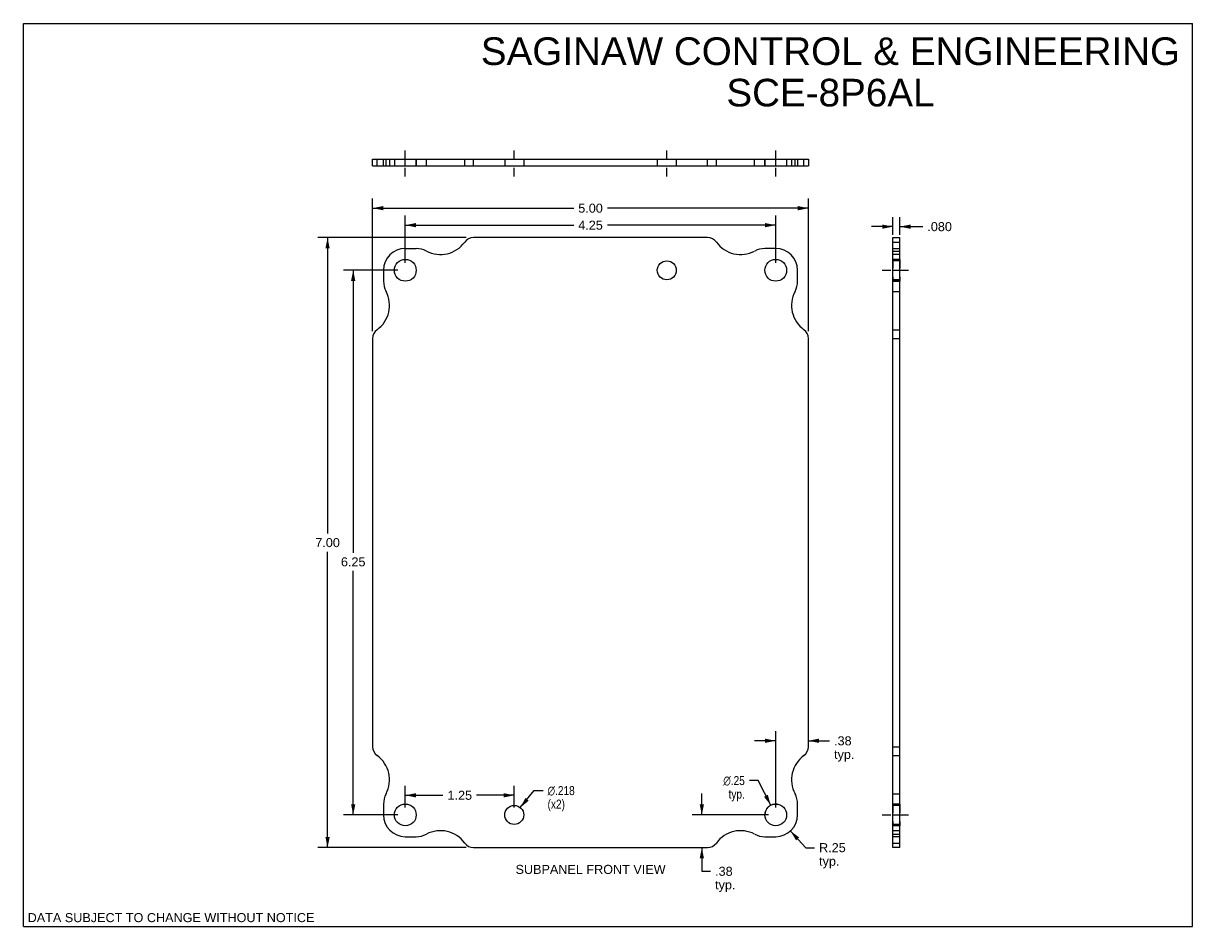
# Model space of a CAD drawing. Header units: inches. Extents: x 0 to 13.4, y 0 to 10.4.
import ezdxf

# ---------------------------------------------------------------- set-up
doc = ezdxf.new("R2010")
doc.units = ezdxf.units.IN
doc.header["$LTSCALE"] = 0.737805
doc.header["$MEASUREMENT"] = 0
doc.linetypes.add('DASHED', pattern=[0.2, 0.1, -0.1])
doc.linetypes.add('HIDDEN', pattern=[0.2, 0.1, -0.1])
doc.layers.get('0').update_dxf_attribs({"linetype": 'CONTINUOUS'})
for name, color, linetype in [('02___PRT_ALL_AXES', 7, 'CONTINUOUS'), ('DEFAULT_2', 8, 'HIDDEN'), ('DIMENSIONS', 7, 'CONTINUOUS')]:
    doc.layers.add(name, color=color, linetype=linetype)
doc.styles.get("Standard").update_dxf_attribs({"font": 'arial.ttf'})
doc.styles.add('TEXTSTYLE_1', font='gdt', dxfattribs={"width": 0.8})
doc.dimstyles.new('DIMSTYLE_1', dxfattribs={"dimtxt": 0.103659, "dimasz": 0.121951, "dimexe": 0.09, "dimexo": 0.07, "dimgap": 0.0425, "dimtad": 0, "dimtih": 1, "dimtoh": 1, "dimzin": 4, "dimdsep": 46, "dimtxsty": 'Standard', "dimblk": '_FILLED', "dimblk1": '_FILLED', "dimblk2": '_FILLED', "dimcen": 0.09, "dimazin": 1, "dimtfac": 1, "dimtofl": 0, "dimtmove": 0, "dimatfit": 3, "dimldrblk": '_FILLED', "dimfxl": 0, "dimtolj": 1, "dimtzin": 4, "dimarcsym": 0})
doc.dimstyles.new('DIMSTYLE_2', dxfattribs={"dimtxt": 0.103659, "dimasz": 0.121951, "dimexe": 0.09, "dimexo": 0.07, "dimgap": 0.09, "dimtad": 0, "dimtih": 1, "dimtoh": 1, "dimdec": 3, "dimzin": 4, "dimdsep": 46, "dimtxsty": 'Standard', "dimblk": '_FILLED', "dimblk1": '_FILLED', "dimblk2": '_FILLED', "dimcen": 0.09, "dimadec": 3, "dimazin": 1, "dimtfac": 1, "dimtofl": 0, "dimtmove": 0, "dimatfit": 1, "dimldrblk": '_FILLED', "dimfxl": 0, "dimtolj": 1, "dimtzin": 4, "dimarcsym": 0})
doc.dimstyles.new('DIMSTYLE_3', dxfattribs={"dimtxt": 0.103659, "dimasz": 0.121951, "dimexe": 0.09, "dimexo": 0.07, "dimgap": 0.09, "dimtad": 0, "dimtih": 1, "dimtoh": 1, "dimzin": 4, "dimdsep": 46, "dimtxsty": 'Standard', "dimblk": '_FILLED', "dimblk1": '_FILLED', "dimblk2": '_FILLED', "dimcen": 0.09, "dimazin": 1, "dimtfac": 1, "dimtofl": 0, "dimtmove": 0, "dimatfit": 1, "dimldrblk": '_FILLED', "dimfxl": 0, "dimtolj": 1, "dimtzin": 4, "dimarcsym": 0})
doc.dimstyles.new('DIMSTYLE_4', dxfattribs={"dimtxt": 0.103659, "dimasz": 0.121951, "dimexe": 0.09, "dimexo": 0.07, "dimgap": 0.09, "dimtad": 0, "dimtih": 1, "dimtoh": 1, "dimzin": 4, "dimdsep": 46, "dimtxsty": 'Standard', "dimblk": '_FILLED', "dimblk1": '_FILLED', "dimblk2": '_FILLED', "dimcen": 0.09, "dimazin": 1, "dimtfac": 1, "dimtofl": 0, "dimtmove": 0, "dimatfit": 3, "dimldrblk": '_FILLED', "dimfxl": 0, "dimtolj": 1, "dimtzin": 4, "dimarcsym": 0})
doc.dimstyles.new('DIMSTYLE_5', dxfattribs={"dimtxt": 0.103659, "dimasz": 0.121951, "dimexe": 0.09, "dimexo": 0.07, "dimgap": 0.0425, "dimtad": 0, "dimtih": 1, "dimtoh": 1, "dimdec": 3, "dimzin": 4, "dimdsep": 46, "dimtxsty": 'Standard', "dimblk": '_FILLED', "dimblk1": '_FILLED', "dimblk2": '_FILLED', "dimcen": 0.09, "dimadec": 3, "dimazin": 1, "dimtfac": 1, "dimtofl": 0, "dimtmove": 0, "dimatfit": 3, "dimldrblk": '_FILLED', "dimfxl": 0, "dimtolj": 1, "dimtzin": 4, "dimarcsym": 0})

# ---------------------------------------------------------------- blocks, each defined once
blk = doc.blocks.new('_FILLED')
at = {"color": 0, "linetype": 'ByBlock'}
blk.add_solid([(0, 0), (-1, 0.2), (-1, -0.2)], dxfattribs=at)
blk = doc.blocks.new('*D1')
at = {"layer": 'DIMENSIONS', "color": 2, "linetype": 'Continuous'}
for p, q in [((4.007, 6.834), (4.007, 8.355)), ((9.007, 6.834), (9.007, 8.355)), ((4.007, 8.245), (6.314, 8.245)), ((9.007, 8.245), (6.7, 8.245))]:
    blk.add_line(p, q, dxfattribs=at)
at = {"layer": 'DIMENSIONS', "color": 2, "linetype": 'Continuous', "xscale": 0.1219512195, "yscale": 0.1219512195, "zscale": 0.1219512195, "rotation": 180}
blk.add_blockref('_FILLED', (4.007, 8.245), dxfattribs=at)
at = {"layer": 'DIMENSIONS', "color": 2, "linetype": 'Continuous', "xscale": 0.1219512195, "yscale": 0.1219512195, "zscale": 0.1219512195}
blk.add_blockref('_FILLED', (9.007, 8.245), dxfattribs=at)
at = {"layer": 'DIMENSIONS', "color": 2, "linetype": 'Continuous', "insert": (6.507, 8.297), "char_height": 0.1037, "width": 0.28169, "attachment_point": 2, "line_spacing_factor": 0.9}
blk.add_mtext('5.00', dxfattribs=at)
blk = doc.blocks.new('*D2')
at = {"layer": 'DIMENSIONS', "color": 2, "linetype": 'Continuous'}
for p, q in [((4.382, 7.617), (4.382, 8.16)), ((4.382, 8.05), (6.314, 8.05)), ((8.632, 8.05), (6.7, 8.05)), ((8.632, 7.617), (8.632, 8.16))]:
    blk.add_line(p, q, dxfattribs=at)
at = {"layer": 'DIMENSIONS', "color": 2, "linetype": 'Continuous', "xscale": 0.1219512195, "yscale": 0.1219512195, "zscale": 0.1219512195, "rotation": 180}
blk.add_blockref('_FILLED', (4.382, 8.05), dxfattribs=at)
at = {"layer": 'DIMENSIONS', "color": 2, "linetype": 'Continuous', "xscale": 0.1219512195, "yscale": 0.1219512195, "zscale": 0.1219512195}
blk.add_blockref('_FILLED', (8.632, 8.05), dxfattribs=at)
at = {"layer": 'DIMENSIONS', "color": 2, "linetype": 'Continuous', "insert": (6.507, 8.102), "char_height": 0.1037, "width": 0.28169, "attachment_point": 2, "line_spacing_factor": 0.9}
blk.add_mtext('4.25', dxfattribs=at)
blk = doc.blocks.new('*D3')
at = {"layer": 'DIMENSIONS', "color": 2, "linetype": 'Continuous'}
for p, q in [((5.079, 7.907), (3.38, 7.907)), ((3.49, 7.907), (3.49, 4.511)), ((3.49, 0.907), (3.49, 4.303)), ((5.079, 0.907), (3.38, 0.907))]:
    blk.add_line(p, q, dxfattribs=at)
at = {"layer": 'DIMENSIONS', "color": 2, "linetype": 'Continuous', "xscale": 0.1219512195, "yscale": 0.1219512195, "zscale": 0.1219512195}
for p, rotation in [((3.49, 7.907), 90), ((3.49, 0.907), 270)]:
    blk.add_blockref('_FILLED', p, dxfattribs=dict(at, rotation=rotation))
at = {"layer": 'DIMENSIONS', "color": 2, "linetype": 'Continuous', "insert": (3.49, 4.459), "char_height": 0.1037, "width": 0.28169, "attachment_point": 2, "line_spacing_factor": 0.9}
blk.add_mtext('7.00', dxfattribs=at)
blk = doc.blocks.new('*D4')
at = {"layer": 'DIMENSIONS', "color": 2, "linetype": 'Continuous'}
for p, q in [((4.297, 7.532), (3.674, 7.532)), ((3.784, 7.532), (3.784, 4.29)), ((3.784, 1.282), (3.784, 4.082)), ((4.297, 1.282), (3.674, 1.282))]:
    blk.add_line(p, q, dxfattribs=at)
at = {"layer": 'DIMENSIONS', "color": 2, "linetype": 'Continuous', "xscale": 0.1219512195, "yscale": 0.1219512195, "zscale": 0.1219512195}
for p, rotation in [((3.784, 7.532), 90), ((3.784, 1.282), 270)]:
    blk.add_blockref('_FILLED', p, dxfattribs=dict(at, rotation=rotation))
at = {"layer": 'DIMENSIONS', "color": 2, "linetype": 'Continuous', "insert": (3.784, 4.238), "char_height": 0.1037, "width": 0.28169, "attachment_point": 2, "line_spacing_factor": 0.9}
blk.add_mtext('6.25', dxfattribs=at)
blk = doc.blocks.new('*D5')
at = {"layer": 'DIMENSIONS', "color": 2, "linetype": 'Continuous'}
for p, q in [((7.784, 1.282), (7.784, 1.526)), ((8.547, 1.282), (7.674, 1.282)), ((7.784, 0.907), (7.784, 0.635)), ((7.784, 0.635), (7.884, 0.635))]:
    blk.add_line(p, q, dxfattribs=at)
at = {"layer": 'DIMENSIONS', "color": 2, "linetype": 'Continuous', "xscale": 0.1219512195, "yscale": 0.1219512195, "zscale": 0.1219512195}
for p, rotation in [((7.784, 1.282), 270), ((7.784, 0.907), 90)]:
    blk.add_blockref('_FILLED', p, dxfattribs=dict(at, rotation=rotation))
at = {"layer": 'DIMENSIONS', "color": 2, "linetype": 'Continuous', "insert": (7.936, 0.687), "char_height": 0.1037, "width": 0.23314, "attachment_point": 1, "line_spacing_factor": 0.9}
blk.add_mtext('.38\\Ptyp.', dxfattribs=at)
blk = doc.blocks.new('*D6')
at = {"layer": 'DIMENSIONS', "color": 2, "linetype": 'Continuous'}
for p, q in [((8.632, 1.367), (8.632, 2.242)), ((8.632, 2.133), (8.388, 2.133)), ((9.007, 2.133), (9.249, 2.133))]:
    blk.add_line(p, q, dxfattribs=at)
at = {"layer": 'DIMENSIONS', "color": 2, "linetype": 'Continuous', "xscale": 0.1219512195, "yscale": 0.1219512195, "zscale": 0.1219512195}
blk.add_blockref('_FILLED', (8.632, 2.133), dxfattribs=at)
at = {"layer": 'DIMENSIONS', "color": 2, "linetype": 'Continuous', "xscale": 0.1219512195, "yscale": 0.1219512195, "zscale": 0.1219512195, "rotation": 180}
blk.add_blockref('_FILLED', (9.007, 2.133), dxfattribs=at)
at = {"layer": 'DIMENSIONS', "color": 2, "linetype": 'Continuous', "insert": (9.301, 2.184), "char_height": 0.1037, "width": 0.23314, "attachment_point": 1, "line_spacing_factor": 0.9}
blk.add_mtext('.38\\Ptyp.', dxfattribs=at)
blk = doc.blocks.new('*D7')
at = {"layer": 'DIMENSIONS', "color": 2, "linetype": 'Continuous'}
for p, q in [((5.701, 1.366), (5.862, 1.562)), ((5.862, 1.562), (5.962, 1.562))]:
    blk.add_line(p, q, dxfattribs=at)
at = {"layer": 'DIMENSIONS', "color": 2, "linetype": 'Continuous', "xscale": 0.1219512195, "yscale": 0.1219512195, "zscale": 0.1219512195, "rotation": 230.5887416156}
blk.add_blockref('_FILLED', (5.701, 1.366), dxfattribs=at)
at = {"layer": 'DIMENSIONS', "color": 2, "linetype": 'Continuous', "insert": (6.014, 1.613), "char_height": 0.10366, "width": 0.4199, "attachment_point": 1, "line_spacing_factor": 0.9, "style": 'TEXTSTYLE_1'}
blk.add_mtext('{\\fgdt;n}\\fArial;.218\\P(x2)', dxfattribs=at)
blk = doc.blocks.new('*D8')
at = {"layer": 'DIMENSIONS', "color": 2, "linetype": 'Continuous'}
for p, q in [((8.43, 1.676), (8.329, 1.676)), ((8.575, 1.393), (8.43, 1.676))]:
    blk.add_line(p, q, dxfattribs=at)
at = {"layer": 'DIMENSIONS', "color": 2, "linetype": 'Continuous', "xscale": 0.1219512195, "yscale": 0.1219512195, "zscale": 0.1219512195, "rotation": 297.1694935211}
blk.add_blockref('_FILLED', (8.575, 1.393), dxfattribs=at)
at = {"layer": 'DIMENSIONS', "color": 2, "linetype": 'Continuous', "insert": (8.277, 1.728), "char_height": 0.10366, "width": 0.33936, "attachment_point": 3, "line_spacing_factor": 0.9, "style": 'TEXTSTYLE_1'}
blk.add_mtext('{\\fgdt;n}\\fArial;.25\\Ptyp.', dxfattribs=at)
blk = doc.blocks.new('*D9')
at = {"layer": 'DIMENSIONS', "color": 2, "linetype": 'Continuous'}
for p, q in [((8.801, 1.097), (8.976, 0.906)), ((8.976, 0.906), (9.077, 0.906))]:
    blk.add_line(p, q, dxfattribs=at)
at = {"layer": 'DIMENSIONS', "color": 2, "linetype": 'Continuous', "xscale": 0.1219512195, "yscale": 0.1219512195, "zscale": 0.1219512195, "rotation": 132.4691411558}
blk.add_blockref('_FILLED', (8.801, 1.097), dxfattribs=at)
at = {"layer": 'DIMENSIONS', "color": 2, "linetype": 'Continuous', "insert": (9.129, 0.958), "char_height": 0.1037, "width": 0.30558, "attachment_point": 1, "line_spacing_factor": 0.9}
blk.add_mtext('R.25\\Ptyp.', dxfattribs=at)
blk = doc.blocks.new('*D10')
at = {"layer": 'DIMENSIONS', "color": 2, "linetype": 'Continuous'}
for p, q in [((9.976, 7.941), (9.976, 8.143)), ((10.056, 7.941), (10.056, 8.143)), ((9.976, 8.033), (9.732, 8.033)), ((10.056, 8.033), (10.319, 8.033))]:
    blk.add_line(p, q, dxfattribs=at)
at = {"layer": 'DIMENSIONS', "color": 2, "linetype": 'Continuous', "xscale": 0.1219512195, "yscale": 0.1219512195, "zscale": 0.1219512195}
blk.add_blockref('_FILLED', (9.976, 8.033), dxfattribs=at)
at = {"layer": 'DIMENSIONS', "color": 2, "linetype": 'Continuous', "xscale": 0.1219512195, "yscale": 0.1219512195, "zscale": 0.1219512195, "rotation": 180}
blk.add_blockref('_FILLED', (10.056, 8.033), dxfattribs=at)
at = {"layer": 'DIMENSIONS', "color": 2, "linetype": 'Continuous', "insert": (10.371, 8.085), "char_height": 0.1037, "width": 0.28169, "attachment_point": 1, "line_spacing_factor": 0.9}
blk.add_mtext('.080', dxfattribs=at)
blk = doc.blocks.new('*D11')
at = {"layer": 'DIMENSIONS', "color": 2, "linetype": 'Continuous'}
for p, q in [((4.382, 1.367), (4.382, 1.617)), ((5.632, 1.367), (5.632, 1.617)), ((4.382, 1.507), (4.814, 1.507)), ((5.632, 1.507), (5.2, 1.507))]:
    blk.add_line(p, q, dxfattribs=at)
at = {"layer": 'DIMENSIONS', "color": 2, "linetype": 'Continuous', "xscale": 0.1219512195, "yscale": 0.1219512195, "zscale": 0.1219512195, "rotation": 180}
blk.add_blockref('_FILLED', (4.382, 1.507), dxfattribs=at)
at = {"layer": 'DIMENSIONS', "color": 2, "linetype": 'Continuous', "xscale": 0.1219512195, "yscale": 0.1219512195, "zscale": 0.1219512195}
blk.add_blockref('_FILLED', (5.632, 1.507), dxfattribs=at)
at = {"layer": 'DIMENSIONS', "color": 2, "linetype": 'Continuous', "insert": (5.007, 1.559), "char_height": 0.1037, "width": 0.28169, "attachment_point": 2, "line_spacing_factor": 0.9}
blk.add_mtext('1.25', dxfattribs=at)

msp = doc.modelspace()

# ---------------------------------------------------------------- linework, layer by layer
at = {"color": 7, "linetype": 'Continuous'}
for p, q in [((0, 0), (0, 10.3659)), ((0, 10.3659), (13.4146, 10.3659)), ((13.4146, 0), (13.4146, 10.3659)), ((4.007, 8.7292), (4.007, 8.8092)), ((4.007, 8.8092), (9.007, 8.8092)), ((4.0587, 8.7292), (4.0587, 8.8092)), ((4.132, 8.7292), (4.132, 8.8092)), ((4.382, 8.7292), (4.382, 8.8092)), ((4.507, 8.7292), (4.507, 8.8092)), ((4.6239, 8.7292), (4.6239, 8.8092)), ((5.0635, 8.7292), (5.0635, 8.8092)), ((5.1648, 8.7292), (5.1648, 8.8092)), ((7.8492, 8.7292), (7.8492, 8.8092)), ((7.9505, 8.7292), (7.9505, 8.8092)), ((8.39, 8.7292), (8.39, 8.8092)), ((8.507, 8.7292), (8.507, 8.8092)), ((8.632, 8.7292), (8.632, 8.8092)), ((8.882, 8.8092), (8.882, 8.7292)), ((8.9553, 8.7292), (8.9553, 8.8092)), ((9.007, 8.8092), (9.007, 8.7292)), ((9.976, 7.9069), (10.056, 7.9069)), ((9.976, 7.8552), (10.056, 7.8552)), ((9.976, 7.7819), (10.056, 7.7819)), ((10.056, 0.9069), (10.056, 7.9069)), ((9.976, 7.5319), (10.056, 7.5319)), ((9.976, 7.4069), (10.056, 7.4069)), ((9.976, 7.29), (10.056, 7.29)), ((9.976, 6.8504), (10.056, 6.8504)), ((9.976, 6.7491), (10.056, 6.7491)), ((9.976, 2.0647), (10.056, 2.0647)), ((9.976, 1.9634), (10.056, 1.9634)), ((9.976, 1.5239), (10.056, 1.5239)), ((9.976, 1.4069), (10.056, 1.4069)), ((9.976, 1.2819), (10.056, 1.2819)), ((10.056, 1.0319), (9.976, 1.0319)), ((9.976, 0.9586), (10.056, 0.9586)), ((10.056, 0.9069), (9.976, 0.9069)), ((0, 0), (13.4146, 0))]:
    msp.add_line(p, q, dxfattribs=at)
at = {"color": 3, "linetype": 'Continuous'}
for p, q in [((4.007, 8.7292), (9.007, 8.7292)), ((4.382, 7.7819), (4.507, 7.7819)), ((7.8492, 7.9069), (5.1648, 7.9069)), ((8.632, 7.7819), (8.507, 7.7819)), ((9.976, 0.9069), (9.976, 7.9069)), ((4.132, 7.5319), (4.132, 7.4069)), ((8.882, 7.4069), (8.882, 7.5319)), ((4.007, 6.7491), (4.007, 2.0647)), ((9.007, 2.0647), (9.007, 6.7491)), ((4.132, 1.4069), (4.132, 1.2819)), ((8.882, 1.2819), (8.882, 1.4069)), ((4.382, 1.0319), (4.507, 1.0319)), ((8.507, 1.0319), (8.632, 1.0319)), ((5.1648, 0.9069), (7.8492, 0.9069))]:
    msp.add_line(p, q, dxfattribs=at)
for centre, radius, start, end in [((4.382, 7.5319), 0.25, 90, 180), ((4.507, 7.5319), 0.25, 62.10891, 90), ((4.7848, 8.0569), 0.344, 242.10891, 324.1013), ((5.1648, 7.7819), 0.125, 90, 144.1013), ((7.8492, 7.7819), 0.125, 35.8987, 90), ((8.2291, 8.0569), 0.344, 215.8987, 297.89109), ((8.507, 7.5319), 0.25, 90, 117.89109), ((8.632, 7.5319), 0.25, 0, 90), ((4.382, 7.4069), 0.25, 180, 207.89109), ((8.632, 7.4069), 0.25, 332.10891, 360), ((3.857, 7.129), 0.344, 305.8987, 27.89109), ((9.157, 7.129), 0.344, 152.10891, 234.1013), ((4.132, 6.7491), 0.125, 125.8987, 180), ((8.882, 6.7491), 0.125, 0, 54.1013), ((4.132, 2.0647), 0.125, 180, 234.1013), ((8.882, 2.0647), 0.125, 305.8987, 360), ((3.857, 1.6848), 0.344, 332.10891, 54.1013), ((9.157, 1.6848), 0.344, 125.8987, 207.89109), ((4.382, 1.4069), 0.25, 152.10891, 180), ((8.632, 1.4069), 0.25, 0, 27.89109), ((4.382, 1.2819), 0.25, 180, 270), ((8.632, 1.2819), 0.25, 270, 360), ((4.7848, 0.7569), 0.344, 35.8987, 117.89109), ((8.2291, 0.7569), 0.344, 62.10891, 144.1013), ((4.507, 1.2819), 0.25, 270, 297.89109), ((5.1648, 1.0319), 0.125, 215.8987, 270), ((7.8492, 1.0319), 0.125, 270, 324.1013), ((8.507, 1.2819), 0.25, 242.10891, 270)]:
    msp.add_arc(centre, radius, start, end, dxfattribs=at)
at = {"layer": '02___PRT_ALL_AXES', "color": 2, "linetype": 'DASHED'}
for p, q in [((4.382, 8.6073), (4.382, 8.9312)), ((5.632, 8.6073), (5.632, 8.9312)), ((7.382, 8.6073), (7.382, 8.9312)), ((8.632, 8.6073), (8.632, 8.9312)), ((9.854, 7.5319), (9.976, 7.5319)), ((10.056, 7.5319), (10.1779, 7.5319)), ((9.854, 1.2819), (9.976, 1.2819)), ((10.056, 1.2819), (10.1779, 1.2819))]:
    msp.add_line(p, q, dxfattribs=at)
at = {"layer": '02___PRT_ALL_AXES', "color": 8, "linetype": 'HIDDEN'}
for p, q in [((4.257, 8.8092), (4.257, 8.7292)), ((4.257, 8.8092), (4.507, 8.8092)), ((4.257, 8.7292), (4.507, 8.7292)), ((4.507, 8.8092), (4.507, 8.7292)), ((5.523, 8.8092), (5.523, 8.7292)), ((5.523, 8.8092), (5.741, 8.8092)), ((5.523, 8.7292), (5.741, 8.7292)), ((5.741, 8.8092), (5.741, 8.7292)), ((7.273, 8.8092), (7.491, 8.8092)), ((7.273, 8.8092), (7.273, 8.7292)), ((7.273, 8.7292), (7.491, 8.7292)), ((7.491, 8.8092), (7.491, 8.7292)), ((8.507, 8.8092), (8.757, 8.8092)), ((8.507, 8.8092), (8.507, 8.7292)), ((8.507, 8.7292), (8.757, 8.7292)), ((8.757, 8.8092), (8.757, 8.7292)), ((9.976, 7.6569), (9.976, 7.4069)), ((10.056, 7.6569), (9.976, 7.6569)), ((10.056, 7.6569), (10.056, 7.4069)), ((10.056, 7.6409), (9.976, 7.6409)), ((9.976, 7.5319), (10.056, 7.5319)), ((10.056, 7.4229), (9.976, 7.4229)), ((10.056, 7.4069), (9.976, 7.4069)), ((10.056, 1.4069), (9.976, 1.4069)), ((9.976, 1.4069), (9.976, 1.1569)), ((10.056, 1.3909), (9.976, 1.3909)), ((10.056, 1.4069), (10.056, 1.1569)), ((9.976, 1.2819), (10.056, 1.2819)), ((10.056, 1.1729), (9.976, 1.1729)), ((10.056, 1.1569), (9.976, 1.1569))]:
    msp.add_line(p, q, dxfattribs=at)
at = {"layer": '02___PRT_ALL_AXES', "color": 3, "linetype": 'Continuous'}
for centre, radius in [((4.382, 7.5319), 0.125), ((8.632, 7.5319), 0.125), ((7.382, 7.5319), 0.109), ((4.382, 1.2819), 0.125), ((5.632, 1.2819), 0.109), ((8.632, 1.2819), 0.125)]:
    msp.add_circle(centre, radius, dxfattribs=at)
at = {"layer": 'DEFAULT_2', "color": 8, "linetype": 'HIDDEN'}
for p, q in [((4.161, 8.7292), (4.161, 8.8092)), ((4.201, 8.8092), (4.201, 8.7292)), ((8.813, 8.8092), (8.813, 8.7292)), ((8.8529, 8.7292), (8.8529, 8.8092)), ((9.976, 7.7529), (10.056, 7.7529)), ((10.056, 7.7129), (9.976, 7.7129)), ((10.056, 1.1009), (9.976, 1.1009)), ((9.976, 1.061), (10.056, 1.061))]:
    msp.add_line(p, q, dxfattribs=at)
at = {"layer": 'DIMENSIONS', "color": 2, "linetype": 'Continuous'}
msp.add_arc((8.632, 1.2819), 0.125, 82.83928, 180, dxfattribs=at)

# ---------------------------------------------------------------- texts
at = {"layer": 'DIMENSIONS', "color": 2, "linetype": 'Continuous', "attachment_point": 2, "line_spacing_factor": 0.9}
for s, insert, char_height, width in [('SAGINAW CONTROL & ENGINEERING\\PSCE-8P6AL', (9.2593, 10.2054), 0.317073, 8.00816), ('SUBPANEL FRONT VIEW', (6.5076, 0.7086), 0.103659, 1.718265), ('DATA SUBJECT TO CHANGE WITHOUT NOTICE', (1.6943, 0.1551), 0.103659, 3.283933)]:
    msp.add_mtext(s, dxfattribs=dict(at, insert=insert, char_height=char_height, width=width))

# ---------------------------------------------------------------- dimensions: what is measured, and where the dimension line sits
at = {"layer": 'DIMENSIONS', "color": 2, "linetype": 'Continuous'}
for base, p1, p2, angle, picture, middle in [((4.007, 8.2448), (9.007, 6.7645), (4.007, 6.7645), 180, '*D1', (6.5067, 8.2443)), ((4.382, 8.0499), (8.632, 7.5473), (4.382, 7.5473), 180, '*D2', (6.5047, 8.0493)), ((3.4902, 0.9069), (5.1494, 7.9069), (5.1494, 0.9069), 270, '*D3', (3.4903, 4.4063)), ((3.7841, 7.5319), (4.3666, 1.2819), (4.3666, 7.5319), 90, '*D4', (3.7838, 4.1853))]:
    dim = msp.add_linear_dim(base=base, p1=p1, p2=p2, angle=angle, dimstyle='DIMSTYLE_1', dxfattribs=at)
    dim.commit()
    dim.dimension.update_dxf_attribs({"geometry": picture, "text_midpoint": middle, "dimtype": 160})
for base, p1, p2, dimstyle, picture, middle in [((10.056, 8.0328), (9.976, 8.2126), (10.056, 8.2126), 'DIMSTYLE_5', '*D10', (10.5147, 8.0323)), ((5.632, 1.5075), (4.382, 1.2973), (5.632, 1.2973), 'DIMSTYLE_1', '*D11', (5.0119, 1.5069))]:
    dim = msp.add_linear_dim(base=base, p1=p1, p2=p2, dimstyle=dimstyle, dxfattribs=at)
    dim.commit()
    dim.dimension.update_dxf_attribs({"geometry": picture, "text_midpoint": middle, "dimtype": 160})
for base, p1, p2, angle, picture, middle in [((8.6319808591, 2.1326245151), (9.0069808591, 2.0646942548), (8.6319808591, 1.2972756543), 180, '*D6', (9.4171278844, 2.0548806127)), ((7.7837666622, 1.2819098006), (7.849196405, 0.9069098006), (8.6166150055, 1.2819098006), 90, '*D5', (8.0527733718, 0.5574720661))]:
    dim = msp.add_linear_dim(base=base, p1=p1, p2=p2, angle=angle, text='<>\\Ptyp.', dimstyle='DIMSTYLE_1', dxfattribs=at)
    dim.commit()
    dim.dimension.update_dxf_attribs({"geometry": picture, "text_midpoint": middle, "dimtype": 160})
for p1, p2, text, dimstyle, picture, middle in [((5.7012, 1.3661), (5.5628, 1.1977), '%%c<>\\P(x2)', 'DIMSTYLE_2', '*D7', (6.2241, 1.4838)), ((8.5749, 1.3931), (8.6891, 1.1707), '%%c<>\\Ptyp.', 'DIMSTYLE_3', '*D8', (8.1076, 1.5982))]:
    dim = msp.add_diameter_dim_2p(p1=p1, p2=p2, text=text, dimstyle=dimstyle, override={"dimpost": '<>'}, dxfattribs=at)
    dim.commit()
    dim.dimension.update_dxf_attribs({"geometry": picture, "text_midpoint": middle, "dimtype": 163})
dim = msp.add_radius_dim(center=(8.632, 1.2819), mpoint=(8.8008, 1.0975), text='R<>\\Ptyp.', dimstyle='DIMSTYLE_4', override={"dimpost": '<>'}, dxfattribs=at)
dim.commit()
dim.dimension.update_dxf_attribs({"geometry": '*D9', "text_midpoint": (9.2816, 0.828), "dimtype": 164})

doc.saveas('drawing.dxf')
